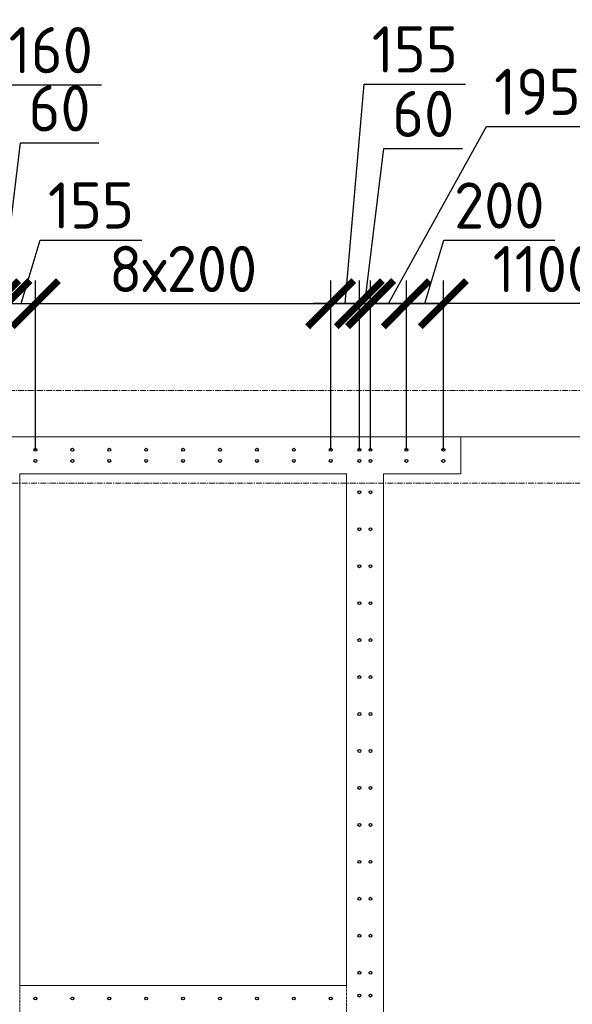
# Model space of a CAD drawing. Header units: millimetres. Extents: x -56135 to 1694203, y -446411 to -23139.
# Tile 232 of 256: x 982988 to 985982, y -113120 to -107792. Entities that reach past the tile are written whole.
import ezdxf

# ---------------------------------------------------------------- set-up
doc = ezdxf.new("R2010")
doc.units = ezdxf.units.MM
for name, pattern in [('01 Штриховая _4 мм_', [6, 3.5, -2.5]), ('______5', [1100, 800, -100, 100, -100]), ('HIDDEN2', [4.7625, 3.175, -1.5875]), ('осевая', [50.8, 31.75, -6.35, 6.35, -6.35])]:
    doc.linetypes.add(name, pattern=pattern)
for name, color, linetype, lineweight in [('1 Стены', 3, 'Continuous', 30), ('Оси', 40, '______5', 18), ('РАЗМЕРЫ', 1, 'Continuous', 9), ('СТЕНЫ', 3, 'Continuous', 30)]:
    doc.layers.add(name, color=color, linetype=linetype, lineweight=lineweight)
doc.styles.add('GOST-2.304_Type-B', font='GOST_Common.ttf')
doc.dimstyles.new('СПДС', dxfattribs={"dimscale": 100, "dimtxt": 2.5, "dimasz": 2.5, "dimexe": 1.25, "dimexo": 0, "dimtad": 1, "dimdec": 0, "dimtxsty": 'GOST-2.304_Type-B', "dimblk": 'ARCHTICK', "dimcen": 2.5, "dimdle": 2, "dimadec": 0, "dimazin": 2, "dimtfac": 0.75, "dimtdec": 0, "dimtmove": 1, "dimatfit": 3, "dimfxl": 1, "dimtolj": 1, "dimarcsym": 1})

# ---------------------------------------------------------------- blocks, each defined once
blk = doc.blocks.new('оси 2.2-2.3')
at = {"layer": 'Оси', "color": 16, "linetype": 'осевая', "lineweight": 0, "transparency": 33554687}
for p, q in [((468076.3, -109995.4), (524372.9, -109995.4)), ((468653.8, -110495.4), (523696.4, -110495.4))]:
    blk.add_line(p, q, dxfattribs=at)
blk = doc.blocks.new('стены тп')
at = {"layer": '1 Стены', "color": 252, "linetype": 'HIDDEN2', "lineweight": 0, "true_color": 0x939598}
for p, q in [((887210.6, -191275.6), (883840.6, -191275.6)), ((887210.6, -191275.6), (887210.6, -191475.6)), ((884820.3, -191475.6), (886590.6, -191475.6)), ((884820.3, -194245.6), (884820.3, -191475.6)), ((886590.6, -191475.6), (886590.6, -194245.6)), ((886790.6, -191475.6), (887210.6, -191475.6)), ((886790.6, -197125.6), (886790.6, -191475.6)), ((886590.6, -194245.6), (884820.3, -194245.6))]:
    blk.add_line(p, q, dxfattribs=at)
blk = doc.blocks.new('_ArchTick')
at = {"color": 0, "linetype": 'ByBlock', "const_width": 0.15}
blk.add_lwpolyline([(-0.5, -0.5), (0.5, 0.5)], dxfattribs=at)
blk = doc.blocks.new('*D483')
at = {"layer": 'DEFPOINTS', "color": 0, "transparency": 16777216}
for p in [(982858.2, -109328.3), (982698.2, -110118.8, -360), (982858.2, -110118.8, -360)]:
    blk.add_point(p, dxfattribs=at)
at = {"layer": 'РАЗМЕРЫ', "color": 0, "lineweight": -2, "transparency": 16777216}
for p, q in [((982778.2, -109328.3), (982881.3, -108143.9)), ((982881.3, -108143.9), (983431.3, -108143.9)), ((982698.2, -110118.8), (982698.2, -109203.3)), ((982858.2, -110118.8), (982858.2, -109203.3)), ((982498.2, -109328.3), (983058.2, -109328.3))]:
    blk.add_line(p, q, dxfattribs=at)
at = {"layer": 'РАЗМЕРЫ', "color": 0, "lineweight": -2, "transparency": 16777216, "xscale": 250, "yscale": 250, "zscale": 250, "rotation": 180}
blk.add_blockref('_ArchTick', (982698.2, -109328.3), dxfattribs=at)
at = {"layer": 'РАЗМЕРЫ', "color": 0, "lineweight": -2, "transparency": 16777216, "xscale": 250, "yscale": 250, "zscale": 250}
blk.add_blockref('_ArchTick', (982858.2, -109328.3), dxfattribs=at)
at = {"layer": 'РАЗМЕРЫ', "color": 0, "transparency": 16777216, "insert": (983156.3, -107956.4), "char_height": 250, "attachment_point": 5, "style": 'GOST-2.304_Type-B'}
blk.add_mtext('\\A1;160', dxfattribs=at)
blk = doc.blocks.new('*D484')
at = {"layer": 'DEFPOINTS', "color": 0, "transparency": 16777216}
for p in [(982918.5, -109328.3), (982858.2, -110118.8, -360), (982918.5, -110118.8, -360)]:
    blk.add_point(p, dxfattribs=at)
at = {"layer": 'РАЗМЕРЫ', "color": 0, "lineweight": -2, "transparency": 16777216}
for p, q in [((982888.3, -109328.3), (982991.5, -108458.9)), ((982991.5, -108458.9), (983416.5, -108458.9)), ((982858.2, -110118.8), (982858.2, -109203.3)), ((982918.5, -110118.8), (982918.5, -109203.3)), ((982858.2, -109328.3), (982608.2, -109328.3)), ((982858.2, -109328.3), (982918.5, -109328.3)), ((982858.2, -109328.3), (982918.5, -109328.3)), ((982918.5, -109328.3), (983168.5, -109328.3))]:
    blk.add_line(p, q, dxfattribs=at)
at = {"layer": 'РАЗМЕРЫ', "color": 0, "lineweight": -2, "transparency": 16777216, "xscale": 250, "yscale": 250, "zscale": 250}
blk.add_blockref('_ArchTick', (982858.2, -109328.3), dxfattribs=at)
at = {"layer": 'РАЗМЕРЫ', "color": 0, "lineweight": -2, "transparency": 16777216, "xscale": 250, "yscale": 250, "zscale": 250, "rotation": 180}
blk.add_blockref('_ArchTick', (982918.5, -109328.3), dxfattribs=at)
at = {"layer": 'РАЗМЕРЫ', "color": 0, "transparency": 16777216, "insert": (983204, -108271.4), "char_height": 250, "attachment_point": 5, "style": 'GOST-2.304_Type-B'}
blk.add_mtext('\\A1;60', dxfattribs=at)
blk = doc.blocks.new('*D485')
at = {"layer": 'DEFPOINTS', "color": 0, "transparency": 16777216}
for p in [(983073.2, -109328.3), (982918.5, -110118.8, -360), (983073.2, -110118.8, -360)]:
    blk.add_point(p, dxfattribs=at)
at = {"layer": 'РАЗМЕРЫ', "color": 0, "lineweight": -2, "transparency": 16777216}
for p, q in [((982995.8, -109328.3), (983099, -108984.5)), ((983099, -108984.5), (983649, -108984.5)), ((982918.5, -110118.8), (982918.5, -109203.3)), ((983073.2, -110118.8), (983073.2, -109203.3)), ((982718.5, -109328.3), (983273.2, -109328.3))]:
    blk.add_line(p, q, dxfattribs=at)
at = {"layer": 'РАЗМЕРЫ', "color": 0, "lineweight": -2, "transparency": 16777216, "xscale": 250, "yscale": 250, "zscale": 250, "rotation": 180}
blk.add_blockref('_ArchTick', (982918.5, -109328.3), dxfattribs=at)
at = {"layer": 'РАЗМЕРЫ', "color": 0, "lineweight": -2, "transparency": 16777216, "xscale": 250, "yscale": 250, "zscale": 250}
blk.add_blockref('_ArchTick', (983073.2, -109328.3), dxfattribs=at)
at = {"layer": 'РАЗМЕРЫ', "color": 0, "transparency": 16777216, "insert": (983374, -108797), "char_height": 250, "attachment_point": 5, "style": 'GOST-2.304_Type-B'}
blk.add_mtext('\\A1;155', dxfattribs=at)
blk = doc.blocks.new('*D486')
at = {"layer": 'DEFPOINTS', "color": 0, "transparency": 16777216}
for p in [(984673.2, -109328.3), (983073.2, -110118.8, -360), (984673.2, -110118.8, -360)]:
    blk.add_point(p, dxfattribs=at)
at = {"layer": 'РАЗМЕРЫ', "color": 0, "lineweight": -2, "transparency": 16777216}
for p, q in [((983073.2, -110118.8), (983073.2, -109203.3)), ((984673.2, -110118.8), (984673.2, -109203.3)), ((982873.2, -109328.3), (984873.2, -109328.3))]:
    blk.add_line(p, q, dxfattribs=at)
at = {"layer": 'РАЗМЕРЫ', "color": 0, "lineweight": -2, "transparency": 16777216, "xscale": 250, "yscale": 250, "zscale": 250, "rotation": 180}
blk.add_blockref('_ArchTick', (983073.2, -109328.3), dxfattribs=at)
at = {"layer": 'РАЗМЕРЫ', "color": 0, "lineweight": -2, "transparency": 16777216, "xscale": 250, "yscale": 250, "zscale": 250}
blk.add_blockref('_ArchTick', (984673.2, -109328.3), dxfattribs=at)
at = {"layer": 'РАЗМЕРЫ', "color": 0, "transparency": 16777216, "insert": (983873.2, -109140.8), "char_height": 250, "attachment_point": 5, "style": 'GOST-2.304_Type-B'}
blk.add_mtext('\\A1;8х200', dxfattribs=at)
blk = doc.blocks.new('*D487')
at = {"layer": 'DEFPOINTS', "color": 0, "transparency": 16777216}
for p in [(984828.2, -109328.3), (984673.2, -110118.8, -360), (984828.2, -110118.8, -360)]:
    blk.add_point(p, dxfattribs=at)
at = {"layer": 'РАЗМЕРЫ', "color": 0, "lineweight": -2, "transparency": 16777216}
for p, q in [((984750.7, -109328.3), (984853.8, -108139.8)), ((984853.8, -108139.8), (985403.8, -108139.8)), ((984673.2, -110118.8), (984673.2, -109203.3)), ((984828.2, -110118.8), (984828.2, -109203.3)), ((984473.2, -109328.3), (985028.2, -109328.3))]:
    blk.add_line(p, q, dxfattribs=at)
at = {"layer": 'РАЗМЕРЫ', "color": 0, "lineweight": -2, "transparency": 16777216, "xscale": 250, "yscale": 250, "zscale": 250, "rotation": 180}
blk.add_blockref('_ArchTick', (984673.2, -109328.3), dxfattribs=at)
at = {"layer": 'РАЗМЕРЫ', "color": 0, "lineweight": -2, "transparency": 16777216, "xscale": 250, "yscale": 250, "zscale": 250}
blk.add_blockref('_ArchTick', (984828.2, -109328.3), dxfattribs=at)
at = {"layer": 'РАЗМЕРЫ', "color": 0, "transparency": 16777216, "insert": (985128.8, -107952.3), "char_height": 250, "attachment_point": 5, "style": 'GOST-2.304_Type-B'}
blk.add_mtext('\\A1;155', dxfattribs=at)
blk = doc.blocks.new('*D488')
at = {"layer": 'DEFPOINTS', "color": 0, "transparency": 16777216}
for p in [(984888.5, -109328.3), (984828.2, -110118.8, -360), (984888.5, -110118.8, -360)]:
    blk.add_point(p, dxfattribs=at)
at = {"layer": 'РАЗМЕРЫ', "color": 0, "lineweight": -2, "transparency": 16777216}
for p, q in [((984858.3, -109328.3), (984961.5, -108488.9)), ((984961.5, -108488.9), (985386.5, -108488.9)), ((984828.2, -110118.8), (984828.2, -109203.3)), ((984888.5, -110118.8), (984888.5, -109203.3)), ((984828.2, -109328.3), (984578.2, -109328.3)), ((984828.2, -109328.3), (984888.5, -109328.3)), ((984828.2, -109328.3), (984888.5, -109328.3)), ((984888.5, -109328.3), (985138.5, -109328.3))]:
    blk.add_line(p, q, dxfattribs=at)
at = {"layer": 'РАЗМЕРЫ', "color": 0, "lineweight": -2, "transparency": 16777216, "xscale": 250, "yscale": 250, "zscale": 250}
blk.add_blockref('_ArchTick', (984828.2, -109328.3), dxfattribs=at)
at = {"layer": 'РАЗМЕРЫ', "color": 0, "lineweight": -2, "transparency": 16777216, "xscale": 250, "yscale": 250, "zscale": 250, "rotation": 180}
blk.add_blockref('_ArchTick', (984888.5, -109328.3), dxfattribs=at)
at = {"layer": 'РАЗМЕРЫ', "color": 0, "transparency": 16777216, "insert": (985174, -108301.4), "char_height": 250, "attachment_point": 5, "style": 'GOST-2.304_Type-B'}
blk.add_mtext('\\A1;60', dxfattribs=at)
blk = doc.blocks.new('*D489')
at = {"layer": 'DEFPOINTS', "color": 0, "transparency": 16777216}
for p in [(985083.2, -109328.3), (984888.5, -110118.8, -360), (985083.2, -110118.8, -360)]:
    blk.add_point(p, dxfattribs=at)
at = {"layer": 'РАЗМЕРЫ', "color": 0, "lineweight": -2, "transparency": 16777216}
for p, q in [((984985.8, -109328.3), (985517.7, -108369.3)), ((985517.7, -108369.3), (986067.7, -108369.3)), ((984888.5, -110118.8), (984888.5, -109203.3)), ((985083.2, -110118.8), (985083.2, -109203.3)), ((984688.5, -109328.3), (985283.2, -109328.3))]:
    blk.add_line(p, q, dxfattribs=at)
at = {"layer": 'РАЗМЕРЫ', "color": 0, "lineweight": -2, "transparency": 16777216, "xscale": 250, "yscale": 250, "zscale": 250, "rotation": 180}
blk.add_blockref('_ArchTick', (984888.5, -109328.3), dxfattribs=at)
at = {"layer": 'РАЗМЕРЫ', "color": 0, "lineweight": -2, "transparency": 16777216, "xscale": 250, "yscale": 250, "zscale": 250}
blk.add_blockref('_ArchTick', (985083.2, -109328.3), dxfattribs=at)
at = {"layer": 'РАЗМЕРЫ', "color": 0, "transparency": 16777216, "insert": (985792.7, -108181.8), "char_height": 250, "attachment_point": 5, "style": 'GOST-2.304_Type-B'}
blk.add_mtext('\\A1;195', dxfattribs=at)
blk = doc.blocks.new('*D531')
at = {"layer": 'DEFPOINTS', "color": 0, "transparency": 16777216}
for p in [(985283.2, -109328.3), (985283.2, -110118.8, -200), (986383.2, -110118.8, -200)]:
    blk.add_point(p, dxfattribs=at)
at = {"layer": 'РАЗМЕРЫ', "color": 0, "lineweight": -2, "transparency": 16777216}
for p, q in [((985283.2, -110118.8), (985283.2, -109203.3)), ((986383.2, -110118.8), (986383.2, -109203.3)), ((986583.2, -109328.3), (985083.2, -109328.3))]:
    blk.add_line(p, q, dxfattribs=at)
at = {"layer": 'РАЗМЕРЫ', "color": 0, "lineweight": -2, "transparency": 16777216, "xscale": 250, "yscale": 250, "zscale": 250, "rotation": 180}
blk.add_blockref('_ArchTick', (985283.2, -109328.3), dxfattribs=at)
at = {"layer": 'РАЗМЕРЫ', "color": 0, "lineweight": -2, "transparency": 16777216, "xscale": 250, "yscale": 250, "zscale": 250}
blk.add_blockref('_ArchTick', (986383.2, -109328.3), dxfattribs=at)
at = {"layer": 'РАЗМЕРЫ', "color": 0, "transparency": 16777216, "insert": (985833.2, -109140.8), "char_height": 250, "attachment_point": 5, "style": 'GOST-2.304_Type-B'}
blk.add_mtext('\\A1;1100', dxfattribs=at)
blk = doc.blocks.new('*D532')
at = {"layer": 'DEFPOINTS', "color": 0, "transparency": 16777216}
for p in [(985083.2, -109328.3), (985083.2, -110064, 160), (985283.2, -110118.8, -200)]:
    blk.add_point(p, dxfattribs=at)
at = {"layer": 'РАЗМЕРЫ', "color": 0, "lineweight": -2, "transparency": 16777216}
for p, q in [((985183.2, -109328.3), (985286.3, -108984.5)), ((985286.3, -108984.5), (985886.3, -108984.5)), ((985083.2, -110064), (985083.2, -109203.3)), ((985283.2, -110118.8), (985283.2, -109203.3)), ((985483.2, -109328.3), (984883.2, -109328.3))]:
    blk.add_line(p, q, dxfattribs=at)
at = {"layer": 'РАЗМЕРЫ', "color": 0, "lineweight": -2, "transparency": 16777216, "xscale": 250, "yscale": 250, "zscale": 250, "rotation": 180}
blk.add_blockref('_ArchTick', (985083.2, -109328.3), dxfattribs=at)
at = {"layer": 'РАЗМЕРЫ', "color": 0, "lineweight": -2, "transparency": 16777216, "xscale": 250, "yscale": 250, "zscale": 250}
blk.add_blockref('_ArchTick', (985283.2, -109328.3), dxfattribs=at)
at = {"layer": 'РАЗМЕРЫ', "color": 0, "transparency": 16777216, "insert": (985586.3, -108797), "char_height": 250, "attachment_point": 5, "style": 'GOST-2.304_Type-B'}
blk.add_mtext('\\A1;200', dxfattribs=at)
blk = doc.blocks.new('стены  тп')
at = {"layer": 'СТЕНЫ', "color": 251, "linetype": '01 Штриховая _4 мм_', "lineweight": 0, "true_color": 0x636466}
for p, q in [((567332.3, -320375.7, 3100), (563962.3, -320375.7, 3100)), ((567332.3, -320375.7, 3100), (567332.3, -320575.7, 3100)), ((564942, -320575.7, 3100), (566712.3, -320575.7, 3100)), ((564942, -323345.7, 3100), (564942, -320575.7, 3100)), ((566712.3, -320575.7, 3100), (566712.3, -323345.7, 3100)), ((566912.3, -320575.7, 3100), (567332.3, -320575.7, 3100)), ((566912.3, -326225.7, 3100), (566912.3, -320575.7, 3100)), ((566712.3, -323345.7, 3100), (564942, -323345.7, 3100))]:
    blk.add_line(p, q, dxfattribs=at)
at = {"layer": 'СТЕНЫ', "color": 251, "linetype": '01 Штриховая _4 мм_', "lineweight": 0, "true_color": 0x636466, "elevation": 3100}
blk.add_lwpolyline([(566712.3, -323345.7), (564942.1, -323345.7), (564942.1, -323545.7), (566712.3, -323545.7)], close=True, dxfattribs=at)

msp = doc.modelspace()

# ---------------------------------------------------------------- linework, layer by layer
at = {"layer": '1 Стены', "color": 252, "lineweight": 0, "true_color": 0x939598}
msp.add_line((980408.2, -110049.2, -200), (987758.2, -110049.2, -200), dxfattribs=at)
at = {"layer": '1 Стены', "color": 4, "lineweight": 0}
msp.add_line((982988.2, -113019.2), (984758.2, -113019.2, -200), dxfattribs=at)
at = {"layer": 'РАЗМЕРЫ', "color": 4, "linetype": 'Continuous', "lineweight": 30}
for centre in [(983073.2, -110118.8, -200), (983273.2, -110118.8, -200), (983473.2, -110118.8, -200), (983673.2, -110118.8, -200), (983873.2, -110118.8, -200), (984073.2, -110118.8, -200), (984273.2, -110118.8, -200), (984473.2, -110118.8, -200), (984673.2, -110118.8, -200), (984828.2, -110118.8, -200), (984888.5, -110118.8, -200), (985083.2, -110118.8, -200), (985283.2, -110118.8, -200), (983073.2, -110179.2, -200), (983273.2, -110179.2, -200), (983473.2, -110179.2, -200), (983673.2, -110179.2, -200), (983873.2, -110179.2, -200), (984073.2, -110179.2, -200), (984273.2, -110179.2, -200), (984473.2, -110179.2, -200), (984673.2, -110179.2, -200), (984828.2, -110179.2, -200), (984888.5, -110179.2, -200), (985083.2, -110179.2, -200), (985283.2, -110179.2, -200), (984828.2, -110349.2, -200), (984888.5, -110349.2, -200), (984828.2, -110549.2, -200), (984888.5, -110549.2, -200), (984828.2, -110749.2, -200), (984888.5, -110749.2, -200), (984828.2, -110949.2, -200), (984888.5, -110949.2, -200), (984828.2, -111149.2, -200), (984888.5, -111149.2, -200), (984828.2, -111349.2, -200), (984888.5, -111349.2, -200), (984828.2, -111549.2, -200), (984888.5, -111549.2, -200), (984828.2, -111749.2, -200), (984888.5, -111749.2, -200), (984828.2, -111949.2, -200), (984888.5, -111949.2, -200), (984828.2, -112149.2, -200), (984888.5, -112149.2, -200), (984828.2, -112349.2, -200), (984888.5, -112349.2, -200), (984828.2, -112549.2, -200), (984888.5, -112549.2, -200), (984828.2, -112749.2, -200), (984888.5, -112749.2, -200), (984828.2, -112949.2, -200), (984888.5, -112949.2, -200), (984828.2, -113072.8, -200), (984888.5, -113072.8, -200), (983073.2, -113088.8, -200), (983273.2, -113088.8, -200), (983473.2, -113088.8, -200), (983673.2, -113088.8, -200), (983873.2, -113088.8, -200), (984073.2, -113088.8, -200), (984273.2, -113088.8, -200), (984473.2, -113088.8, -200), (984673.2, -113088.8, -200)]:
    msp.add_circle(centre, 8, dxfattribs=at)

# ---------------------------------------------------------------- block references
at = {"layer": 'РАЗМЕРЫ', "color": 1}
for name, p in [('оси 2.2-2.3', (486303.3, 196.2)), ('стены тп', (98167.6, 81226.5))]:
    msp.add_blockref(name, p, dxfattribs=at)
at = {"layer": 'РАЗМЕРЫ'}
msp.add_blockref('стены  тп', (418045.9, 210326.6, -3100), dxfattribs=at)

# ---------------------------------------------------------------- dimensions: what is measured, and where the dimension line sits
for base, p1, p2, picture, middle in [((982858.2, -109328.3, 160), (982698.2, -110118.8, -200), (982858.2, -110118.8, -200), '*D483', (982943.8, -108143.9, 160)), ((984828.2, -109328.3, 160), (984673.2, -110118.8, -200), (984828.2, -110118.8, -200), '*D487', (984916.3, -108139.8, 160)), ((985083.2, -109328.3, 160), (984888.5, -110118.8, -200), (985083.2, -110118.8, -200), '*D489', (985580.2, -108369.3, 160)), ((982918.5, -109328.3, 160), (982858.2, -110118.8, -200), (982918.5, -110118.8, -200), '*D484', (983054, -108458.9, 160)), ((984888.5, -109328.3, 160), (984828.2, -110118.8, -200), (984888.5, -110118.8, -200), '*D488', (985024, -108488.9, 160))]:
    dim = msp.add_linear_dim(base=base, p1=p1, p2=p2, dimstyle='СПДС', dxfattribs=at)
    dim.commit()
    dim.dimension.update_dxf_attribs({"geometry": picture, "text_midpoint": middle, "dimtype": 160})
dim = msp.add_linear_dim(base=(983073.2, -109328.3, 160), p1=(982918.5, -110118.8, -200), p2=(983073.2, -110118.8, -200), dimstyle='СПДС', dxfattribs=at)
dim.commit()
dim.dimension.update_dxf_attribs({"geometry": '*D485', "text_midpoint": (983161.5, -108797, 160)})
at = {"layer": 'РАЗМЕРЫ', "color": 1}
for base, p1, p2, picture, middle in [((985083.2, -109328.3), (985283.2, -110118.8, -200), (985083.2, -110064, 160), '*D532', (985348.8, -108797)), ((985283.2, -109328.3), (986383.2, -110118.8, -200), (985283.2, -110118.8, -200), '*D531', (985833.2, -109140.8))]:
    dim = msp.add_linear_dim(base=base, p1=p1, p2=p2, dimstyle='СПДС', dxfattribs=at)
    dim.commit()
    dim.dimension.update_dxf_attribs({"geometry": picture, "text_midpoint": middle})
at = {"layer": 'РАЗМЕРЫ'}
dim = msp.add_linear_dim(base=(984673.2, -109328.3, 160), p1=(983073.2, -110118.8, -200), p2=(984673.2, -110118.8, -200), text='8х200', dimstyle='СПДС', dxfattribs=at)
dim.commit()
dim.dimension.update_dxf_attribs({"geometry": '*D486', "text_midpoint": (983873.2, -109140.8, 160)})

doc.saveas('drawing.dxf')
